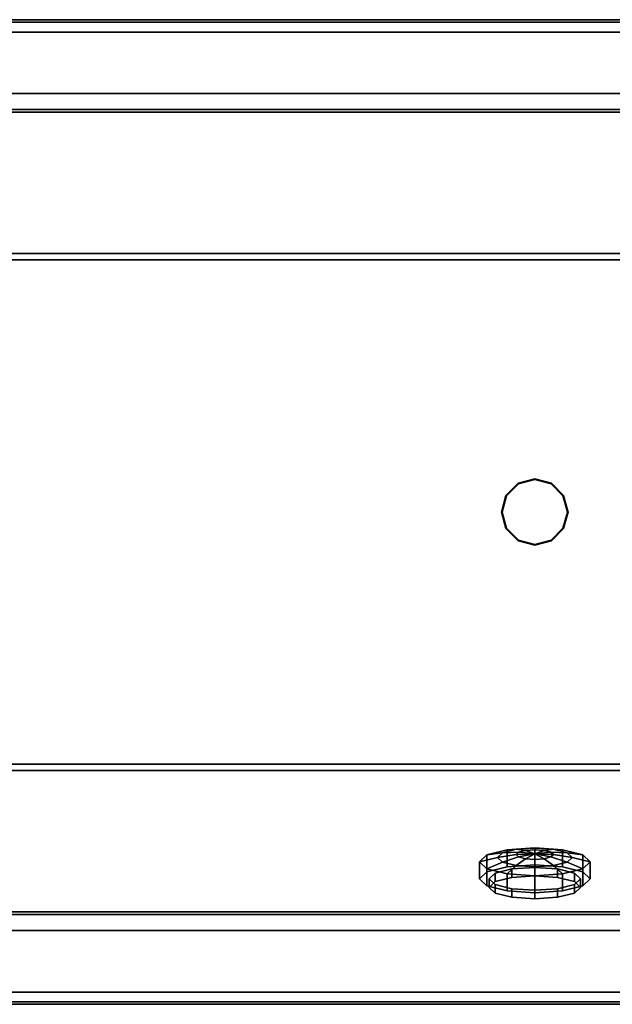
# Model space of a CAD drawing. Extents: x 0 to 1.8, y -0.8 to 0.
# Tile 2 of 3: x 0.48 to 0.96, y -0.8 to 0. Entities that reach past the tile are written whole.
import ezdxf

# ---------------------------------------------------------------- set-up
doc = ezdxf.new("R2010")
doc.units = 0
for name, color, linetype in [('L10_WANNE_700028_3', 7, 'CONTINUOUS'), ('L11_WANNE_700028_2', 7, 'CONTINUOUS'), ('L1_ABLAUF_700027', 7, 'CONTINUOUS'), ('L2__BERLAUFBAWA_1', 7, 'CONTINUOUS'), ('L3_RAHMEN_700028', 7, 'CONTINUOUS'), ('L4_BODEN_700028', 7, 'CONTINUOUS'), ('L5_WANNE_700028_1_2', 7, 'CONTINUOUS'), ('L6_WANNE_700028_1_1', 7, 'CONTINUOUS'), ('L7_WANNE_700028_6', 7, 'CONTINUOUS'), ('L8_WANNE_700028_5', 7, 'CONTINUOUS'), ('L9_WANNE_700028_4', 7, 'CONTINUOUS')]:
    doc.layers.add(name, color=color, linetype=linetype)

msp = doc.modelspace()

# ---------------------------------------------------------------- linework, layer by layer
at = {"layer": 'L10_WANNE_700028_3', "color": 7, "invisible_edges": 12}
for points in [[(0.065, -0.06, 0.52), (1.74, -0.06, 0.52), (1.74, -0.06, 0.0001), (0.065, -0.06, 0.52)], [(1.74, -0.06, 0.0001), (0.065, -0.06, 0.0001), (0.065, -0.06, 0.52), (1.74, -0.06, 0.0001)], [(1.74, -0.74, 0.52), (0.065, -0.74, 0.52), (0.065, -0.74, 0.0001), (1.74, -0.74, 0.52)], [(0.065, -0.74, 0.0001), (1.74, -0.74, 0.0001), (1.74, -0.74, 0.52), (0.065, -0.74, 0.0001)]]:
    msp.add_3dface(points, dxfattribs=at)
at = {"layer": 'L11_WANNE_700028_2', "color": 7}
for points, invisible_edges in [([(0, 0, 0.52), (1.8, 0, 0.52), (1.74, -0.06, 0.52), (0, 0, 0.52)], 14), ([(0, 0, 0.52), (1.74, -0.06, 0.52), (0.065, -0.06, 0.52), (0, 0, 0.52)], 13), ([(0.065, -0.74, 0.52), (1.8, -0.8, 0.52), (0, -0.8, 0.52), (0.065, -0.74, 0.52)], 13), ([(0.065, -0.74, 0.52), (1.74, -0.74, 0.52), (1.8, -0.8, 0.52), (0.065, -0.74, 0.52)], 14)]:
    msp.add_3dface(points, dxfattribs=dict(at, invisible_edges=invisible_edges))
at = {"layer": 'L1_ABLAUF_700027', "color": 7}
for points, invisible_edges in [([(0.876617, -0.3865, 0.105), (0.8865, -0.376617, 0.105), (0.9, -0.373, 0.105), (0.876617, -0.3865, 0.105)], 12), ([(0.876617, -0.3865, 0.105), (0.9, -0.373, 0.105), (0.923383, -0.3865, 0.105), (0.876617, -0.3865, 0.105)], 15), ([(0.9, -0.373516, 0.105635), (0.886758, -0.377064, 0.105635), (0.877064, -0.386758, 0.105635), (0.9, -0.373516, 0.105635)], 12), ([(0.922936, -0.386758, 0.105635), (0.9, -0.373516, 0.105635), (0.877064, -0.386758, 0.105635), (0.922936, -0.386758, 0.105635)], 15), ([(0.9, -0.373, 0.105), (0.8865, -0.376617, 0.105), (0.886509, -0.376633, 0.105242), (0.9, -0.373, 0.105)], 12), ([(0.886509, -0.376633, 0.105242), (0.9, -0.373019, 0.105242), (0.9, -0.373, 0.105), (0.886509, -0.376633, 0.105242)], 12), ([(0.9, -0.373019, 0.105242), (0.886509, -0.376633, 0.105242), (0.886602, -0.376795, 0.105346), (0.9, -0.373019, 0.105242)], 12), ([(0.886602, -0.376795, 0.105346), (0.9, -0.373205, 0.105346), (0.9, -0.373019, 0.105242), (0.886602, -0.376795, 0.105346)], 12), ([(0.9, -0.373205, 0.105346), (0.886602, -0.376795, 0.105346), (0.886758, -0.377064, 0.105635), (0.9, -0.373205, 0.105346)], 12), ([(0.886758, -0.377064, 0.105635), (0.9, -0.373516, 0.105635), (0.9, -0.373205, 0.105346), (0.886758, -0.377064, 0.105635)], 12), ([(0.9135, -0.376617, 0.105), (0.9, -0.373, 0.105), (0.9, -0.373019, 0.105242), (0.9135, -0.376617, 0.105)], 12), ([(0.9, -0.373, 0.105), (0.9135, -0.376617, 0.105), (0.923383, -0.3865, 0.105), (0.9, -0.373, 0.105)], 12), ([(0.913491, -0.376633, 0.105242), (0.9, -0.373019, 0.105242), (0.9, -0.373205, 0.105346), (0.913491, -0.376633, 0.105242)], 12), ([(0.9, -0.373019, 0.105242), (0.913491, -0.376633, 0.105242), (0.9135, -0.376617, 0.105), (0.9, -0.373019, 0.105242)], 12), ([(0.9, -0.373205, 0.105346), (0.913398, -0.376795, 0.105346), (0.913491, -0.376633, 0.105242), (0.9, -0.373205, 0.105346)], 12), ([(0.913398, -0.376795, 0.105346), (0.9, -0.373205, 0.105346), (0.9, -0.373516, 0.105635), (0.913398, -0.376795, 0.105346)], 12), ([(0.9, -0.373516, 0.105635), (0.913242, -0.377064, 0.105635), (0.913398, -0.376795, 0.105346), (0.9, -0.373516, 0.105635)], 12), ([(0.922936, -0.386758, 0.105635), (0.913242, -0.377064, 0.105635), (0.9, -0.373516, 0.105635), (0.922936, -0.386758, 0.105635)], 12), ([(0.8865, -0.376617, 0.105), (0.876617, -0.3865, 0.105), (0.876633, -0.386509, 0.105242), (0.8865, -0.376617, 0.105)], 12), ([(0.876633, -0.386509, 0.105242), (0.886509, -0.376633, 0.105242), (0.8865, -0.376617, 0.105), (0.876633, -0.386509, 0.105242)], 12), ([(0.886509, -0.376633, 0.105242), (0.876633, -0.386509, 0.105242), (0.876795, -0.386602, 0.105346), (0.886509, -0.376633, 0.105242)], 12), ([(0.876795, -0.386602, 0.105346), (0.886602, -0.376795, 0.105346), (0.886509, -0.376633, 0.105242), (0.876795, -0.386602, 0.105346)], 12), ([(0.886602, -0.376795, 0.105346), (0.876795, -0.386602, 0.105346), (0.877064, -0.386758, 0.105635), (0.886602, -0.376795, 0.105346)], 12), ([(0.877064, -0.386758, 0.105635), (0.886758, -0.377064, 0.105635), (0.886602, -0.376795, 0.105346), (0.877064, -0.386758, 0.105635)], 12), ([(0.923205, -0.386602, 0.105346), (0.913398, -0.376795, 0.105346), (0.913242, -0.377064, 0.105635), (0.923205, -0.386602, 0.105346)], 12), ([(0.913242, -0.377064, 0.105635), (0.922936, -0.386758, 0.105635), (0.923205, -0.386602, 0.105346), (0.913242, -0.377064, 0.105635)], 12), ([(0.923367, -0.386509, 0.105242), (0.913491, -0.376633, 0.105242), (0.913398, -0.376795, 0.105346), (0.923367, -0.386509, 0.105242)], 12), ([(0.913398, -0.376795, 0.105346), (0.923205, -0.386602, 0.105346), (0.923367, -0.386509, 0.105242), (0.913398, -0.376795, 0.105346)], 12), ([(0.923383, -0.3865, 0.105), (0.9135, -0.376617, 0.105), (0.913491, -0.376633, 0.105242), (0.923383, -0.3865, 0.105)], 12), ([(0.913491, -0.376633, 0.105242), (0.923367, -0.386509, 0.105242), (0.923383, -0.3865, 0.105), (0.913491, -0.376633, 0.105242)], 12), ([(0.876617, -0.3865, 0.105), (0.873, -0.4, 0.105), (0.873019, -0.4, 0.105242), (0.876617, -0.3865, 0.105)], 12), ([(0.876617, -0.4135, 0.105), (0.873, -0.4, 0.105), (0.876617, -0.3865, 0.105), (0.876617, -0.4135, 0.105)], 12), ([(0.873019, -0.4, 0.105242), (0.876633, -0.386509, 0.105242), (0.876617, -0.3865, 0.105), (0.873019, -0.4, 0.105242)], 12), ([(0.876633, -0.386509, 0.105242), (0.873019, -0.4, 0.105242), (0.873205, -0.4, 0.105346), (0.876633, -0.386509, 0.105242)], 12), ([(0.873205, -0.4, 0.105346), (0.876795, -0.386602, 0.105346), (0.876633, -0.386509, 0.105242), (0.873205, -0.4, 0.105346)], 12), ([(0.876795, -0.386602, 0.105346), (0.873205, -0.4, 0.105346), (0.873516, -0.4, 0.105635), (0.876795, -0.386602, 0.105346)], 12), ([(0.873516, -0.4, 0.105635), (0.877064, -0.386758, 0.105635), (0.876795, -0.386602, 0.105346), (0.873516, -0.4, 0.105635)], 12), ([(0.877064, -0.386758, 0.105635), (0.873516, -0.4, 0.105635), (0.877064, -0.413242, 0.105635), (0.877064, -0.386758, 0.105635)], 12), ([(0.9, -0.427, 0.105), (0.876617, -0.4135, 0.105), (0.876617, -0.3865, 0.105), (0.9, -0.427, 0.105)], 15), ([(0.9, -0.427, 0.105), (0.876617, -0.3865, 0.105), (0.923383, -0.3865, 0.105), (0.9, -0.427, 0.105)], 15), ([(0.877064, -0.386758, 0.105635), (0.877064, -0.413242, 0.105635), (0.9, -0.426484, 0.105635), (0.877064, -0.386758, 0.105635)], 15), ([(0.9, -0.426484, 0.105635), (0.922936, -0.386758, 0.105635), (0.877064, -0.386758, 0.105635), (0.9, -0.426484, 0.105635)], 15), ([(0.923383, -0.3865, 0.105), (0.923383, -0.4135, 0.105), (0.9, -0.427, 0.105), (0.923383, -0.3865, 0.105)], 15), ([(0.9, -0.426484, 0.105635), (0.922936, -0.413242, 0.105635), (0.922936, -0.386758, 0.105635), (0.9, -0.426484, 0.105635)], 15), ([(0.926795, -0.4, 0.105346), (0.923205, -0.386602, 0.105346), (0.922936, -0.386758, 0.105635), (0.926795, -0.4, 0.105346)], 12), ([(0.922936, -0.386758, 0.105635), (0.926484, -0.4, 0.105635), (0.926795, -0.4, 0.105346), (0.922936, -0.386758, 0.105635)], 12), ([(0.922936, -0.413242, 0.105635), (0.926484, -0.4, 0.105635), (0.922936, -0.386758, 0.105635), (0.922936, -0.413242, 0.105635)], 12), ([(0.926981, -0.4, 0.105242), (0.923367, -0.386509, 0.105242), (0.923205, -0.386602, 0.105346), (0.926981, -0.4, 0.105242)], 12), ([(0.923205, -0.386602, 0.105346), (0.926795, -0.4, 0.105346), (0.926981, -0.4, 0.105242), (0.923205, -0.386602, 0.105346)], 12), ([(0.927, -0.4, 0.105), (0.923383, -0.3865, 0.105), (0.923367, -0.386509, 0.105242), (0.927, -0.4, 0.105)], 12), ([(0.923367, -0.386509, 0.105242), (0.926981, -0.4, 0.105242), (0.927, -0.4, 0.105), (0.923367, -0.386509, 0.105242)], 12), ([(0.923383, -0.3865, 0.105), (0.927, -0.4, 0.105), (0.923383, -0.4135, 0.105), (0.923383, -0.3865, 0.105)], 12), ([(0.873, -0.4, 0.105), (0.876617, -0.4135, 0.105), (0.876633, -0.413491, 0.105242), (0.873, -0.4, 0.105)], 12), ([(0.876633, -0.413491, 0.105242), (0.873019, -0.4, 0.105242), (0.873, -0.4, 0.105), (0.876633, -0.413491, 0.105242)], 12), ([(0.873019, -0.4, 0.105242), (0.876633, -0.413491, 0.105242), (0.876795, -0.413398, 0.105346), (0.873019, -0.4, 0.105242)], 12), ([(0.876795, -0.413398, 0.105346), (0.873205, -0.4, 0.105346), (0.873019, -0.4, 0.105242), (0.876795, -0.413398, 0.105346)], 12), ([(0.873205, -0.4, 0.105346), (0.876795, -0.413398, 0.105346), (0.877064, -0.413242, 0.105635), (0.873205, -0.4, 0.105346)], 12), ([(0.877064, -0.413242, 0.105635), (0.873516, -0.4, 0.105635), (0.873205, -0.4, 0.105346), (0.877064, -0.413242, 0.105635)], 12), ([(0.926484, -0.4, 0.105635), (0.922936, -0.413242, 0.105635), (0.923205, -0.413398, 0.105346), (0.926484, -0.4, 0.105635)], 12), ([(0.926795, -0.4, 0.105346), (0.923205, -0.413398, 0.105346), (0.923367, -0.413491, 0.105242), (0.926795, -0.4, 0.105346)], 12), ([(0.923205, -0.413398, 0.105346), (0.926795, -0.4, 0.105346), (0.926484, -0.4, 0.105635), (0.923205, -0.413398, 0.105346)], 12), ([(0.923367, -0.413491, 0.105242), (0.926981, -0.4, 0.105242), (0.926795, -0.4, 0.105346), (0.923367, -0.413491, 0.105242)], 12), ([(0.926981, -0.4, 0.105242), (0.923367, -0.413491, 0.105242), (0.923383, -0.4135, 0.105), (0.926981, -0.4, 0.105242)], 12), ([(0.923383, -0.4135, 0.105), (0.927, -0.4, 0.105), (0.926981, -0.4, 0.105242), (0.923383, -0.4135, 0.105)], 12), ([(0.886509, -0.423367, 0.105242), (0.876633, -0.413491, 0.105242), (0.876617, -0.4135, 0.105), (0.886509, -0.423367, 0.105242)], 12), ([(0.876617, -0.4135, 0.105), (0.8865, -0.423383, 0.105), (0.886509, -0.423367, 0.105242), (0.876617, -0.4135, 0.105)], 12), ([(0.9, -0.427, 0.105), (0.8865, -0.423383, 0.105), (0.876617, -0.4135, 0.105), (0.9, -0.427, 0.105)], 12), ([(0.886602, -0.423205, 0.105346), (0.876795, -0.413398, 0.105346), (0.876633, -0.413491, 0.105242), (0.886602, -0.423205, 0.105346)], 12), ([(0.876633, -0.413491, 0.105242), (0.886509, -0.423367, 0.105242), (0.886602, -0.423205, 0.105346), (0.876633, -0.413491, 0.105242)], 12), ([(0.886758, -0.422936, 0.105635), (0.877064, -0.413242, 0.105635), (0.876795, -0.413398, 0.105346), (0.886758, -0.422936, 0.105635)], 12), ([(0.876795, -0.413398, 0.105346), (0.886602, -0.423205, 0.105346), (0.886758, -0.422936, 0.105635), (0.876795, -0.413398, 0.105346)], 12), ([(0.877064, -0.413242, 0.105635), (0.886758, -0.422936, 0.105635), (0.9, -0.426484, 0.105635), (0.877064, -0.413242, 0.105635)], 12), ([(0.9, -0.426484, 0.105635), (0.913242, -0.422936, 0.105635), (0.922936, -0.413242, 0.105635), (0.9, -0.426484, 0.105635)], 12), ([(0.923383, -0.4135, 0.105), (0.9135, -0.423383, 0.105), (0.9, -0.427, 0.105), (0.923383, -0.4135, 0.105)], 12), ([(0.922936, -0.413242, 0.105635), (0.913242, -0.422936, 0.105635), (0.913398, -0.423205, 0.105346), (0.922936, -0.413242, 0.105635)], 12), ([(0.913398, -0.423205, 0.105346), (0.923205, -0.413398, 0.105346), (0.922936, -0.413242, 0.105635), (0.913398, -0.423205, 0.105346)], 12), ([(0.923205, -0.413398, 0.105346), (0.913398, -0.423205, 0.105346), (0.913491, -0.423367, 0.105242), (0.923205, -0.413398, 0.105346)], 12), ([(0.913491, -0.423367, 0.105242), (0.923367, -0.413491, 0.105242), (0.923205, -0.413398, 0.105346), (0.913491, -0.423367, 0.105242)], 12), ([(0.923367, -0.413491, 0.105242), (0.913491, -0.423367, 0.105242), (0.9135, -0.423383, 0.105), (0.923367, -0.413491, 0.105242)], 12), ([(0.9135, -0.423383, 0.105), (0.923383, -0.4135, 0.105), (0.923367, -0.413491, 0.105242), (0.9135, -0.423383, 0.105)], 12), ([(0.9, -0.426981, 0.105242), (0.886509, -0.423367, 0.105242), (0.8865, -0.423383, 0.105), (0.9, -0.426981, 0.105242)], 12), ([(0.8865, -0.423383, 0.105), (0.9, -0.427, 0.105), (0.9, -0.426981, 0.105242), (0.8865, -0.423383, 0.105)], 12), ([(0.9, -0.426795, 0.105346), (0.886602, -0.423205, 0.105346), (0.886509, -0.423367, 0.105242), (0.9, -0.426795, 0.105346)], 12), ([(0.886509, -0.423367, 0.105242), (0.9, -0.426981, 0.105242), (0.9, -0.426795, 0.105346), (0.886509, -0.423367, 0.105242)], 12), ([(0.9, -0.426484, 0.105635), (0.886758, -0.422936, 0.105635), (0.886602, -0.423205, 0.105346), (0.9, -0.426484, 0.105635)], 12), ([(0.886602, -0.423205, 0.105346), (0.9, -0.426795, 0.105346), (0.9, -0.426484, 0.105635), (0.886602, -0.423205, 0.105346)], 12), ([(0.9, -0.426795, 0.105346), (0.913398, -0.423205, 0.105346), (0.913242, -0.422936, 0.105635), (0.9, -0.426795, 0.105346)], 12), ([(0.913242, -0.422936, 0.105635), (0.9, -0.426484, 0.105635), (0.9, -0.426795, 0.105346), (0.913242, -0.422936, 0.105635)], 12), ([(0.9, -0.426981, 0.105242), (0.913491, -0.423367, 0.105242), (0.913398, -0.423205, 0.105346), (0.9, -0.426981, 0.105242)], 12), ([(0.913398, -0.423205, 0.105346), (0.9, -0.426795, 0.105346), (0.9, -0.426981, 0.105242), (0.913398, -0.423205, 0.105346)], 12), ([(0.9, -0.427, 0.105), (0.9135, -0.423383, 0.105), (0.913491, -0.423367, 0.105242), (0.9, -0.427, 0.105)], 12), ([(0.913491, -0.423367, 0.105242), (0.9, -0.426981, 0.105242), (0.9, -0.427, 0.105), (0.913491, -0.423367, 0.105242)], 12)]:
    msp.add_3dface(points, dxfattribs=dict(at, invisible_edges=invisible_edges))
at = {"layer": 'L2__BERLAUFBAWA_1', "color": 7}
for points, invisible_edges in [([(0.861028, -0.678606, 0.461122), (0.855, -0.684236, 0.482907), (0.869749, -0.680602, 0.483846), (0.861028, -0.678606, 0.461122)], 12), ([(0.855, -0.684236, 0.482907), (0.861028, -0.678606, 0.461122), (0.861029, -0.692438, 0.457548), (0.855, -0.684236, 0.482907)], 12), ([(0.861028, -0.678606, 0.461122), (0.8775, -0.674485, 0.445174), (0.8775, -0.688317, 0.441601), (0.861028, -0.678606, 0.461122)], 12), ([(0.8775, -0.674485, 0.445174), (0.861028, -0.678606, 0.461122), (0.873802, -0.676817, 0.469201), (0.8775, -0.674485, 0.445174)], 12), ([(0.869749, -0.680602, 0.483846), (0.873802, -0.676817, 0.469201), (0.861028, -0.678606, 0.461122), (0.869749, -0.680602, 0.483846)], 12), ([(0.8775, -0.688317, 0.441601), (0.861029, -0.692438, 0.457548), (0.861028, -0.678606, 0.461122), (0.8775, -0.688317, 0.441601)], 12), ([(0.869749, -0.680602, 0.483846), (0.884799, -0.678409, 0.484413), (0.886836, -0.676507, 0.477054), (0.869749, -0.680602, 0.483846)], 12), ([(0.886836, -0.676507, 0.477054), (0.873802, -0.676817, 0.469201), (0.869749, -0.680602, 0.483846), (0.886836, -0.676507, 0.477054)], 12), ([(0.884799, -0.678409, 0.484413), (0.869749, -0.680602, 0.483846), (0.873802, -0.684386, 0.49849), (0.884799, -0.678409, 0.484413)], 12), ([(0.873802, -0.676817, 0.469201), (0.884874, -0.674047, 0.458481), (0.8775, -0.674485, 0.445174), (0.873802, -0.676817, 0.469201)], 12), ([(0.8924, -0.675115, 0.471667), (0.884874, -0.674047, 0.458481), (0.873802, -0.676817, 0.469201), (0.8924, -0.675115, 0.471667)], 12), ([(0.873802, -0.676817, 0.469201), (0.886836, -0.676507, 0.477054), (0.8924, -0.675115, 0.471667), (0.873802, -0.676817, 0.469201)], 12), ([(0.873802, -0.684386, 0.49849), (0.886836, -0.68031, 0.491771), (0.884799, -0.678409, 0.484413), (0.873802, -0.684386, 0.49849)], 12), ([(0.8775, -0.674485, 0.445174), (0.9, -0.672977, 0.439338), (0.9, -0.686808, 0.435764), (0.8775, -0.674485, 0.445174)], 12), ([(0.9, -0.672977, 0.439338), (0.8775, -0.674485, 0.445174), (0.884874, -0.674047, 0.458481), (0.9, -0.672977, 0.439338)], 12), ([(0.9, -0.686808, 0.435764), (0.8775, -0.688317, 0.441601), (0.8775, -0.674485, 0.445174), (0.9, -0.686808, 0.435764)], 12), ([(0.884799, -0.678409, 0.484413), (0.9, -0.677674, 0.484603), (0.886836, -0.676507, 0.477054), (0.884799, -0.678409, 0.484413)], 8), ([(0.886836, -0.68031, 0.491771), (0.9, -0.677674, 0.484603), (0.884799, -0.678409, 0.484413), (0.886836, -0.68031, 0.491771)], 8), ([(0.884874, -0.674047, 0.458481), (0.9, -0.673033, 0.454557), (0.9, -0.672977, 0.439338), (0.884874, -0.674047, 0.458481)], 12), ([(0.9, -0.674605, 0.469695), (0.9, -0.673033, 0.454557), (0.884874, -0.674047, 0.458481), (0.9, -0.674605, 0.469695)], 12), ([(0.884874, -0.674047, 0.458481), (0.8924, -0.675115, 0.471667), (0.9, -0.674605, 0.469695), (0.884874, -0.674047, 0.458481)], 12), ([(0.886836, -0.676507, 0.477054), (0.9, -0.677674, 0.484603), (0.8924, -0.675115, 0.471667), (0.886836, -0.676507, 0.477054)], 8), ([(0.8924, -0.681702, 0.497158), (0.9, -0.677674, 0.484603), (0.886836, -0.68031, 0.491771), (0.8924, -0.681702, 0.497158)], 8), ([(0.8924, -0.675115, 0.471667), (0.9, -0.677674, 0.484603), (0.9, -0.674605, 0.469695), (0.8924, -0.675115, 0.471667)], 8), ([(0.9, -0.682212, 0.499129), (0.9, -0.677674, 0.484603), (0.8924, -0.681702, 0.497158), (0.9, -0.682212, 0.499129)], 8), ([(0.9, -0.672977, 0.439338), (0.9225, -0.674485, 0.445174), (0.9225, -0.688317, 0.441601), (0.9, -0.672977, 0.439338)], 12), ([(0.9225, -0.688317, 0.441601), (0.9, -0.686808, 0.435764), (0.9, -0.672977, 0.439338), (0.9225, -0.688317, 0.441601)], 12), ([(0.9225, -0.674485, 0.445174), (0.9, -0.672977, 0.439338), (0.9, -0.673033, 0.454557), (0.9225, -0.674485, 0.445174)], 12), ([(0.9, -0.673033, 0.454557), (0.9, -0.674605, 0.469695), (0.9076, -0.675115, 0.471667), (0.9, -0.673033, 0.454557)], 12), ([(0.9076, -0.675115, 0.471667), (0.915125, -0.674047, 0.458481), (0.9, -0.673033, 0.454557), (0.9076, -0.675115, 0.471667)], 12), ([(0.9, -0.673033, 0.454557), (0.915125, -0.674047, 0.458481), (0.9225, -0.674485, 0.445174), (0.9, -0.673033, 0.454557)], 12), ([(0.9, -0.674605, 0.469695), (0.9, -0.677674, 0.484603), (0.9076, -0.675115, 0.471667), (0.9, -0.674605, 0.469695)], 8), ([(0.9076, -0.675115, 0.471667), (0.9, -0.677674, 0.484603), (0.913164, -0.676507, 0.477054), (0.9076, -0.675115, 0.471667)], 8), ([(0.913164, -0.676507, 0.477054), (0.9, -0.677674, 0.484603), (0.9152, -0.678409, 0.484413), (0.913164, -0.676507, 0.477054)], 8), ([(0.9076, -0.681702, 0.497158), (0.9, -0.677674, 0.484603), (0.9, -0.682212, 0.499129), (0.9076, -0.681702, 0.497158)], 8), ([(0.913164, -0.68031, 0.491771), (0.9, -0.677674, 0.484603), (0.9076, -0.681702, 0.497158), (0.913164, -0.68031, 0.491771)], 8), ([(0.9152, -0.678409, 0.484413), (0.9, -0.677674, 0.484603), (0.913164, -0.68031, 0.491771), (0.9152, -0.678409, 0.484413)], 8), ([(0.915125, -0.674047, 0.458481), (0.9076, -0.675115, 0.471667), (0.913164, -0.676507, 0.477054), (0.915125, -0.674047, 0.458481)], 12), ([(0.913164, -0.676507, 0.477054), (0.926198, -0.676817, 0.469201), (0.915125, -0.674047, 0.458481), (0.913164, -0.676507, 0.477054)], 12), ([(0.926198, -0.676817, 0.469201), (0.913164, -0.676507, 0.477054), (0.9152, -0.678409, 0.484413), (0.926198, -0.676817, 0.469201)], 12), ([(0.930251, -0.680602, 0.483846), (0.9152, -0.678409, 0.484413), (0.913164, -0.68031, 0.491771), (0.930251, -0.680602, 0.483846)], 12), ([(0.938971, -0.678606, 0.461122), (0.9225, -0.674485, 0.445174), (0.915125, -0.674047, 0.458481), (0.938971, -0.678606, 0.461122)], 12), ([(0.915125, -0.674047, 0.458481), (0.926198, -0.676817, 0.469201), (0.938971, -0.678606, 0.461122), (0.915125, -0.674047, 0.458481)], 12), ([(0.9152, -0.678409, 0.484413), (0.930251, -0.680602, 0.483846), (0.926198, -0.676817, 0.469201), (0.9152, -0.678409, 0.484413)], 12), ([(0.9225, -0.674485, 0.445174), (0.938971, -0.678606, 0.461122), (0.938971, -0.692438, 0.457548), (0.9225, -0.674485, 0.445174)], 12), ([(0.938971, -0.692438, 0.457548), (0.9225, -0.688317, 0.441601), (0.9225, -0.674485, 0.445174), (0.938971, -0.692438, 0.457548)], 12), ([(0.945, -0.684236, 0.482907), (0.938971, -0.678606, 0.461122), (0.926198, -0.676817, 0.469201), (0.945, -0.684236, 0.482907)], 12), ([(0.926198, -0.676817, 0.469201), (0.930251, -0.680602, 0.483846), (0.945, -0.684236, 0.482907), (0.926198, -0.676817, 0.469201)], 12), ([(0.938971, -0.678606, 0.461122), (0.945, -0.684236, 0.482907), (0.945, -0.698068, 0.479332), (0.938971, -0.678606, 0.461122)], 12), ([(0.945, -0.698068, 0.479332), (0.938971, -0.692438, 0.457548), (0.938971, -0.678606, 0.461122), (0.945, -0.698068, 0.479332)], 12), ([(0.873802, -0.684386, 0.49849), (0.869749, -0.680602, 0.483846), (0.855, -0.684236, 0.482907), (0.873802, -0.684386, 0.49849)], 12), ([(0.861028, -0.689866, 0.504691), (0.855, -0.684236, 0.482907), (0.855, -0.698068, 0.479332), (0.861028, -0.689866, 0.504691)], 12), ([(0.861029, -0.692438, 0.457548), (0.855, -0.698068, 0.479332), (0.855, -0.684236, 0.482907), (0.861029, -0.692438, 0.457548)], 12), ([(0.855, -0.684236, 0.482907), (0.861028, -0.689866, 0.504691), (0.873802, -0.684386, 0.49849), (0.855, -0.684236, 0.482907)], 12), ([(0.884874, -0.687156, 0.509211), (0.873802, -0.684386, 0.49849), (0.861028, -0.689866, 0.504691), (0.884874, -0.687156, 0.509211)], 12), ([(0.861028, -0.689866, 0.504691), (0.8775, -0.693987, 0.520638), (0.884874, -0.687156, 0.509211), (0.861028, -0.689866, 0.504691)], 12), ([(0.861029, -0.692438, 0.457548), (0.8775, -0.688317, 0.441601), (0.9, -0.686808, 0.435764), (0.861029, -0.692438, 0.457548)], 12), ([(0.861029, -0.692438, 0.457548), (0.9, -0.686808, 0.435764), (0.881428, -0.690019, 0.448188), (0.861029, -0.692438, 0.457548)], 15), ([(0.886836, -0.68031, 0.491771), (0.873802, -0.684386, 0.49849), (0.884874, -0.687156, 0.509211), (0.886836, -0.68031, 0.491771)], 12), ([(0.9, -0.688171, 0.513135), (0.884874, -0.687156, 0.509211), (0.8775, -0.693987, 0.520638), (0.9, -0.688171, 0.513135)], 12), ([(0.9, -0.686808, 0.435764), (0.9, -0.688774, 0.443371), (0.881428, -0.690019, 0.448188), (0.9, -0.686808, 0.435764)], 13), ([(0.884874, -0.687156, 0.509211), (0.8924, -0.681702, 0.497158), (0.886836, -0.68031, 0.491771), (0.884874, -0.687156, 0.509211)], 12), ([(0.8924, -0.681702, 0.497158), (0.884874, -0.687156, 0.509211), (0.9, -0.688171, 0.513135), (0.8924, -0.681702, 0.497158)], 12), ([(0.9, -0.688171, 0.513135), (0.9, -0.682212, 0.499129), (0.8924, -0.681702, 0.497158), (0.9, -0.688171, 0.513135)], 12), ([(0.915125, -0.687156, 0.509211), (0.9076, -0.681702, 0.497158), (0.9, -0.682212, 0.499129), (0.915125, -0.687156, 0.509211)], 12), ([(0.9, -0.682212, 0.499129), (0.9, -0.688171, 0.513135), (0.915125, -0.687156, 0.509211), (0.9, -0.682212, 0.499129)], 12), ([(0.918571, -0.690019, 0.448188), (0.9, -0.688774, 0.443371), (0.9, -0.686808, 0.435764), (0.918571, -0.690019, 0.448188)], 14), ([(0.9, -0.686808, 0.435764), (0.9225, -0.688317, 0.441601), (0.938971, -0.692438, 0.457548), (0.9, -0.686808, 0.435764)], 12), ([(0.918571, -0.690019, 0.448188), (0.9, -0.686808, 0.435764), (0.938971, -0.692438, 0.457548), (0.918571, -0.690019, 0.448188)], 15), ([(0.9, -0.695495, 0.526475), (0.9225, -0.693987, 0.520638), (0.915125, -0.687156, 0.509211), (0.9, -0.695495, 0.526475)], 12), ([(0.915125, -0.687156, 0.509211), (0.9, -0.688171, 0.513135), (0.9, -0.695495, 0.526475), (0.915125, -0.687156, 0.509211)], 12), ([(0.926198, -0.684386, 0.49849), (0.913164, -0.68031, 0.491771), (0.9076, -0.681702, 0.497158), (0.926198, -0.684386, 0.49849)], 12), ([(0.9076, -0.681702, 0.497158), (0.915125, -0.687156, 0.509211), (0.926198, -0.684386, 0.49849), (0.9076, -0.681702, 0.497158)], 12), ([(0.913164, -0.68031, 0.491771), (0.926198, -0.684386, 0.49849), (0.930251, -0.680602, 0.483846), (0.913164, -0.68031, 0.491771)], 12), ([(0.926198, -0.684386, 0.49849), (0.915125, -0.687156, 0.509211), (0.9225, -0.693987, 0.520638), (0.926198, -0.684386, 0.49849)], 12), ([(0.9225, -0.693987, 0.520638), (0.938971, -0.689866, 0.504691), (0.926198, -0.684386, 0.49849), (0.9225, -0.693987, 0.520638)], 12), ([(0.930251, -0.680602, 0.483846), (0.926198, -0.684386, 0.49849), (0.938971, -0.689866, 0.504691), (0.930251, -0.680602, 0.483846)], 12), ([(0.938971, -0.689866, 0.504691), (0.945, -0.684236, 0.482907), (0.930251, -0.680602, 0.483846), (0.938971, -0.689866, 0.504691)], 12), ([(0.945, -0.684236, 0.482907), (0.938971, -0.689866, 0.504691), (0.938971, -0.703697, 0.501116), (0.945, -0.684236, 0.482907)], 12), ([(0.938971, -0.703697, 0.501116), (0.945, -0.698068, 0.479332), (0.945, -0.684236, 0.482907), (0.938971, -0.703697, 0.501116)], 12), ([(0.855, -0.698068, 0.479332), (0.861029, -0.703697, 0.501116), (0.861028, -0.689866, 0.504691), (0.855, -0.698068, 0.479332)], 12), ([(0.861029, -0.703697, 0.501116), (0.855, -0.698068, 0.479332), (0.861029, -0.692438, 0.457548), (0.861029, -0.703697, 0.501116)], 12), ([(0.8775, -0.693987, 0.520638), (0.861028, -0.689866, 0.504691), (0.861029, -0.703697, 0.501116), (0.8775, -0.693987, 0.520638)], 12), ([(0.861029, -0.692438, 0.457548), (0.881428, -0.690019, 0.448188), (0.867833, -0.693421, 0.461351), (0.861029, -0.692438, 0.457548)], 13), ([(0.861029, -0.692438, 0.457548), (0.867833, -0.693421, 0.461351), (0.862857, -0.698068, 0.479332), (0.861029, -0.692438, 0.457548)], 13), ([(0.861029, -0.703697, 0.501116), (0.861029, -0.692438, 0.457548), (0.862857, -0.698068, 0.479332), (0.861029, -0.703697, 0.501116)], 15), ([(0.861029, -0.703697, 0.501116), (0.8775, -0.707819, 0.517064), (0.8775, -0.693987, 0.520638), (0.861029, -0.703697, 0.501116)], 12), ([(0.862857, -0.698068, 0.479332), (0.867833, -0.693421, 0.461351), (0.867833, -0.700337, 0.459564), (0.862857, -0.698068, 0.479332)], 12), ([(0.867833, -0.693421, 0.461351), (0.881428, -0.690019, 0.448188), (0.881428, -0.696935, 0.446401), (0.867833, -0.693421, 0.461351)], 12), ([(0.881428, -0.696935, 0.446401), (0.867833, -0.700337, 0.459564), (0.867833, -0.693421, 0.461351), (0.881428, -0.696935, 0.446401)], 12), ([(0.8775, -0.693987, 0.520638), (0.9, -0.695495, 0.526475), (0.9, -0.688171, 0.513135), (0.8775, -0.693987, 0.520638)], 12), ([(0.9, -0.695495, 0.526475), (0.8775, -0.693987, 0.520638), (0.8775, -0.707819, 0.517064), (0.9, -0.695495, 0.526475)], 12), ([(0.8775, -0.707819, 0.517064), (0.9, -0.709327, 0.522901), (0.9, -0.695495, 0.526475), (0.8775, -0.707819, 0.517064)], 12), ([(0.881428, -0.690019, 0.448188), (0.9, -0.688774, 0.443371), (0.9, -0.69569, 0.441583), (0.881428, -0.690019, 0.448188)], 12), ([(0.9, -0.69569, 0.441583), (0.881428, -0.696935, 0.446401), (0.881428, -0.690019, 0.448188), (0.9, -0.69569, 0.441583)], 12), ([(0.881428, -0.696935, 0.446401), (0.9, -0.69569, 0.441583), (0.918571, -0.696935, 0.446401), (0.881428, -0.696935, 0.446401)], 12), ([(0.9, -0.688774, 0.443371), (0.918571, -0.690019, 0.448188), (0.918571, -0.696935, 0.446401), (0.9, -0.688774, 0.443371)], 12), ([(0.918571, -0.696935, 0.446401), (0.9, -0.69569, 0.441583), (0.9, -0.688774, 0.443371), (0.918571, -0.696935, 0.446401)], 12), ([(0.9225, -0.693987, 0.520638), (0.9, -0.695495, 0.526475), (0.9, -0.709327, 0.522901), (0.9225, -0.693987, 0.520638)], 12), ([(0.9, -0.709327, 0.522901), (0.9225, -0.707819, 0.517064), (0.9225, -0.693987, 0.520638), (0.9, -0.709327, 0.522901)], 12), ([(0.932166, -0.693421, 0.461351), (0.918571, -0.690019, 0.448188), (0.938971, -0.692438, 0.457548), (0.932166, -0.693421, 0.461351)], 14), ([(0.918571, -0.690019, 0.448188), (0.932166, -0.693421, 0.461351), (0.932166, -0.700337, 0.459564), (0.918571, -0.690019, 0.448188)], 12), ([(0.932166, -0.700337, 0.459564), (0.918571, -0.696935, 0.446401), (0.918571, -0.690019, 0.448188), (0.932166, -0.700337, 0.459564)], 12), ([(0.938971, -0.689866, 0.504691), (0.9225, -0.693987, 0.520638), (0.9225, -0.707819, 0.517064), (0.938971, -0.689866, 0.504691)], 12), ([(0.9225, -0.707819, 0.517064), (0.938971, -0.703697, 0.501116), (0.938971, -0.689866, 0.504691), (0.9225, -0.707819, 0.517064)], 12), ([(0.937143, -0.698068, 0.479332), (0.932166, -0.693421, 0.461351), (0.938971, -0.692438, 0.457548), (0.937143, -0.698068, 0.479332)], 14), ([(0.932166, -0.693421, 0.461351), (0.937143, -0.698068, 0.479332), (0.937143, -0.704984, 0.477545), (0.932166, -0.693421, 0.461351)], 12), ([(0.937143, -0.704984, 0.477545), (0.932166, -0.700337, 0.459564), (0.932166, -0.693421, 0.461351), (0.937143, -0.704984, 0.477545)], 12), ([(0.937143, -0.698068, 0.479332), (0.938971, -0.692438, 0.457548), (0.938971, -0.703697, 0.501116), (0.937143, -0.698068, 0.479332)], 15), ([(0.938971, -0.692438, 0.457548), (0.945, -0.698068, 0.479332), (0.938971, -0.703697, 0.501116), (0.938971, -0.692438, 0.457548)], 12), ([(0.861029, -0.703697, 0.501116), (0.862857, -0.698068, 0.479332), (0.867833, -0.702714, 0.497312), (0.861029, -0.703697, 0.501116)], 13), ([(0.861029, -0.703697, 0.501116), (0.867833, -0.702714, 0.497312), (0.881428, -0.706116, 0.510475), (0.861029, -0.703697, 0.501116)], 13), ([(0.9, -0.709327, 0.522901), (0.8775, -0.707819, 0.517064), (0.861029, -0.703697, 0.501116), (0.9, -0.709327, 0.522901)], 12), ([(0.9, -0.709327, 0.522901), (0.861029, -0.703697, 0.501116), (0.881428, -0.706116, 0.510475), (0.9, -0.709327, 0.522901)], 15), ([(0.862857, -0.704984, 0.477545), (0.867833, -0.700337, 0.459564), (0.881428, -0.696935, 0.446401), (0.862857, -0.704984, 0.477545)], 12), ([(0.862857, -0.704984, 0.477545), (0.881428, -0.696935, 0.446401), (0.918571, -0.696935, 0.446401), (0.862857, -0.704984, 0.477545)], 15), ([(0.862857, -0.704984, 0.477545), (0.918571, -0.696935, 0.446401), (0.918571, -0.713032, 0.508688), (0.862857, -0.704984, 0.477545)], 15), ([(0.867833, -0.700337, 0.459564), (0.862857, -0.704984, 0.477545), (0.862857, -0.698068, 0.479332), (0.867833, -0.700337, 0.459564)], 12), ([(0.867833, -0.702714, 0.497312), (0.862857, -0.698068, 0.479332), (0.862857, -0.704984, 0.477545), (0.867833, -0.702714, 0.497312)], 12), ([(0.862857, -0.704984, 0.477545), (0.867833, -0.70963, 0.495525), (0.867833, -0.702714, 0.497312), (0.862857, -0.704984, 0.477545)], 12), ([(0.881428, -0.706116, 0.510475), (0.867833, -0.702714, 0.497312), (0.867833, -0.70963, 0.495525), (0.881428, -0.706116, 0.510475)], 12), ([(0.938971, -0.703697, 0.501116), (0.9225, -0.707819, 0.517064), (0.9, -0.709327, 0.522901), (0.938971, -0.703697, 0.501116)], 12), ([(0.918571, -0.706116, 0.510475), (0.938971, -0.703697, 0.501116), (0.9, -0.709327, 0.522901), (0.918571, -0.706116, 0.510475)], 15), ([(0.918571, -0.696935, 0.446401), (0.932166, -0.700337, 0.459564), (0.937143, -0.704984, 0.477545), (0.918571, -0.696935, 0.446401)], 12), ([(0.918571, -0.696935, 0.446401), (0.937143, -0.704984, 0.477545), (0.918571, -0.713032, 0.508688), (0.918571, -0.696935, 0.446401)], 15), ([(0.918571, -0.706116, 0.510475), (0.932166, -0.702714, 0.497312), (0.938971, -0.703697, 0.501116), (0.918571, -0.706116, 0.510475)], 14), ([(0.932166, -0.702714, 0.497312), (0.918571, -0.706116, 0.510475), (0.918571, -0.713032, 0.508688), (0.932166, -0.702714, 0.497312)], 12), ([(0.918571, -0.713032, 0.508688), (0.932166, -0.70963, 0.495525), (0.932166, -0.702714, 0.497312), (0.918571, -0.713032, 0.508688)], 12), ([(0.932166, -0.702714, 0.497312), (0.937143, -0.698068, 0.479332), (0.938971, -0.703697, 0.501116), (0.932166, -0.702714, 0.497312)], 14), ([(0.937143, -0.698068, 0.479332), (0.932166, -0.702714, 0.497312), (0.932166, -0.70963, 0.495525), (0.937143, -0.698068, 0.479332)], 12), ([(0.932166, -0.70963, 0.495525), (0.937143, -0.704984, 0.477545), (0.937143, -0.698068, 0.479332), (0.932166, -0.70963, 0.495525)], 12), ([(0.881428, -0.713032, 0.508688), (0.867833, -0.70963, 0.495525), (0.862857, -0.704984, 0.477545), (0.881428, -0.713032, 0.508688)], 12), ([(0.918571, -0.713032, 0.508688), (0.881428, -0.713032, 0.508688), (0.862857, -0.704984, 0.477545), (0.918571, -0.713032, 0.508688)], 15), ([(0.867833, -0.70963, 0.495525), (0.881428, -0.713032, 0.508688), (0.881428, -0.706116, 0.510475), (0.867833, -0.70963, 0.495525)], 12), ([(0.9, -0.709327, 0.522901), (0.881428, -0.706116, 0.510475), (0.9, -0.707361, 0.515294), (0.9, -0.709327, 0.522901)], 13), ([(0.9, -0.707361, 0.515294), (0.881428, -0.706116, 0.510475), (0.881428, -0.713032, 0.508688), (0.9, -0.707361, 0.515294)], 12), ([(0.881428, -0.713032, 0.508688), (0.9, -0.714277, 0.513507), (0.9, -0.707361, 0.515294), (0.881428, -0.713032, 0.508688)], 12), ([(0.9, -0.707361, 0.515294), (0.918571, -0.706116, 0.510475), (0.9, -0.709327, 0.522901), (0.9, -0.707361, 0.515294)], 14), ([(0.918571, -0.706116, 0.510475), (0.9, -0.707361, 0.515294), (0.9, -0.714277, 0.513507), (0.918571, -0.706116, 0.510475)], 12), ([(0.9, -0.714277, 0.513507), (0.918571, -0.713032, 0.508688), (0.918571, -0.706116, 0.510475), (0.9, -0.714277, 0.513507)], 12), ([(0.937143, -0.704984, 0.477545), (0.932166, -0.70963, 0.495525), (0.918571, -0.713032, 0.508688), (0.937143, -0.704984, 0.477545)], 12), ([(0.918571, -0.713032, 0.508688), (0.9, -0.714277, 0.513507), (0.881428, -0.713032, 0.508688), (0.918571, -0.713032, 0.508688)], 12)]:
    msp.add_3dface(points, dxfattribs=dict(at, invisible_edges=invisible_edges))
at = {"layer": 'L3_RAHMEN_700028', "color": 251, "invisible_edges": 12}
for points in [[(0.01, -0.01, 0.52), (1.79, -0.01, 0.52), (1.79, -0.01), (0.01, -0.01, 0.52)], [(1.79, -0.01), (0.01, -0.01), (0.01, -0.01, 0.52), (1.79, -0.01)], [(1.79, -0.79, 0.52), (0.01, -0.79, 0.52), (0.01, -0.79), (1.79, -0.79, 0.52)], [(0.01, -0.79), (1.79, -0.79), (1.79, -0.79, 0.52), (0.01, -0.79)]]:
    msp.add_3dface(points, dxfattribs=at)
at = {"layer": 'L4_BODEN_700028', "color": 251, "invisible_edges": 12}
for points in [[(0.01, -0.79), (0.01, -0.01), (1.79, -0.01), (0.01, -0.79)], [(1.79, -0.01), (1.79, -0.79), (0.01, -0.79), (1.79, -0.01)]]:
    msp.add_3dface(points, dxfattribs=at)
at = {"layer": 'L5_WANNE_700028_1_2', "color": 7, "invisible_edges": 12}
for points in [[(1.8, 0, 0.558), (0, 0, 0.558), (0.002, -0.002, 0.56), (1.8, 0, 0.558)], [(0.002, -0.002, 0.56), (1.798, -0.002, 0.56), (1.8, 0, 0.558), (0.002, -0.002, 0.56)], [(0, -0.8, 0.558), (1.8, -0.8, 0.558), (1.798, -0.798, 0.56), (0, -0.8, 0.558)], [(1.798, -0.798, 0.56), (0.002, -0.798, 0.56), (0, -0.8, 0.558), (1.798, -0.798, 0.56)]]:
    msp.add_3dface(points, dxfattribs=at)
at = {"layer": 'L6_WANNE_700028_1_1', "color": 7, "invisible_edges": 12}
for points in [[(0, 0, 0.558), (1.8, 0, 0.558), (1.8, 0, 0.52), (0, 0, 0.558)], [(1.8, 0, 0.52), (0, 0, 0.52), (0, 0, 0.558), (1.8, 0, 0.52)], [(1.8, -0.8, 0.558), (0, -0.8, 0.558), (0, -0.8, 0.52), (1.8, -0.8, 0.558)], [(0, -0.8, 0.52), (1.8, -0.8, 0.52), (1.8, -0.8, 0.558), (0, -0.8, 0.52)]]:
    msp.add_3dface(points, dxfattribs=at)
at = {"layer": 'L7_WANNE_700028_6', "color": 7}
for points, invisible_edges in [([(1.798, -0.002, 0.56), (0.002, -0.002, 0.56), (0.107507, -0.073, 0.56), (1.798, -0.002, 0.56)], 14), ([(1.798, -0.002, 0.56), (0.107507, -0.073, 0.56), (1.686206, -0.073, 0.56), (1.798, -0.002, 0.56)], 13), ([(1.686206, -0.727, 0.56), (0.107507, -0.727, 0.56), (0.002, -0.798, 0.56), (1.686206, -0.727, 0.56)], 14), ([(1.686206, -0.727, 0.56), (0.002, -0.798, 0.56), (1.798, -0.798, 0.56), (1.686206, -0.727, 0.56)], 13)]:
    msp.add_3dface(points, dxfattribs=dict(at, invisible_edges=invisible_edges))
at = {"layer": 'L8_WANNE_700028_5', "color": 7}
for points, invisible_edges in [([(1.686206, -0.073, 0.56), (0.107507, -0.073, 0.56), (0.107899, -0.075, 0.558), (1.686206, -0.073, 0.56)], 12), ([(0.107899, -0.075, 0.558), (1.685744, -0.075, 0.558), (1.686206, -0.073, 0.56), (0.107899, -0.075, 0.558)], 12), ([(0.107899, -0.075, 0.558), (0.34397, -0.19, 0.11), (1.451313, -0.19, 0.11), (0.107899, -0.075, 0.558)], 12), ([(1.451313, -0.19, 0.11), (1.685744, -0.075, 0.558), (0.107899, -0.075, 0.558), (1.451313, -0.19, 0.11)], 12), ([(0.34397, -0.19, 0.11), (0.344879, -0.195, 0.105), (1.45024, -0.195, 0.105), (0.34397, -0.19, 0.11)], 12), ([(1.45024, -0.195, 0.105), (1.451313, -0.19, 0.11), (0.34397, -0.19, 0.11), (1.45024, -0.195, 0.105)], 12), ([(0.340606, -0.196608, 0.105), (0.322372, -0.4, 0.105), (1.45024, -0.605, 0.105), (0.340606, -0.196608, 0.105)], 15), ([(1.45024, -0.195, 0.105), (0.344879, -0.195, 0.105), (0.340606, -0.196608, 0.105), (1.45024, -0.195, 0.105)], 12), ([(1.45685, -0.200621, 0.105), (1.45024, -0.195, 0.105), (0.340606, -0.196608, 0.105), (1.45685, -0.200621, 0.105)], 15), ([(1.477156, -0.376672, 0.105), (1.45685, -0.200621, 0.105), (0.340606, -0.196608, 0.105), (1.477156, -0.376672, 0.105)], 15), ([(1.45024, -0.605, 0.105), (1.477156, -0.376672, 0.105), (0.340606, -0.196608, 0.105), (1.45024, -0.605, 0.105)], 15), ([(0.322372, -0.4, 0.105), (0.332955, -0.562995, 0.105), (1.45024, -0.605, 0.105), (0.322372, -0.4, 0.105)], 15), ([(0.332955, -0.562995, 0.105), (0.340606, -0.603392, 0.105), (1.45024, -0.605, 0.105), (0.332955, -0.562995, 0.105)], 15), ([(0.340606, -0.603392, 0.105), (0.344879, -0.605, 0.105), (1.45024, -0.605, 0.105), (0.340606, -0.603392, 0.105)], 12), ([(0.344879, -0.605, 0.105), (0.34397, -0.61, 0.11), (1.451313, -0.61, 0.11), (0.344879, -0.605, 0.105)], 12), ([(1.451313, -0.61, 0.11), (1.45024, -0.605, 0.105), (0.344879, -0.605, 0.105), (1.451313, -0.61, 0.11)], 12), ([(0.34397, -0.61, 0.11), (0.107899, -0.725, 0.558), (1.685744, -0.725, 0.558), (0.34397, -0.61, 0.11)], 12), ([(1.685744, -0.725, 0.558), (1.451313, -0.61, 0.11), (0.34397, -0.61, 0.11), (1.685744, -0.725, 0.558)], 12), ([(1.685744, -0.725, 0.558), (0.107899, -0.725, 0.558), (0.107507, -0.727, 0.56), (1.685744, -0.725, 0.558)], 12), ([(0.107507, -0.727, 0.56), (1.686206, -0.727, 0.56), (1.685744, -0.725, 0.558), (0.107507, -0.727, 0.56)], 12)]:
    msp.add_3dface(points, dxfattribs=dict(at, invisible_edges=invisible_edges))
at = {"layer": 'L9_WANNE_700028_4', "color": 7, "invisible_edges": 12}
for points in [[(0.065, -0.74, 0.0001), (0.065, -0.06, 0.0001), (1.74, -0.06, 0.0001), (0.065, -0.74, 0.0001)], [(1.74, -0.06, 0.0001), (1.74, -0.74, 0.0001), (0.065, -0.74, 0.0001), (1.74, -0.06, 0.0001)]]:
    msp.add_3dface(points, dxfattribs=at)

doc.saveas('drawing.dxf')
